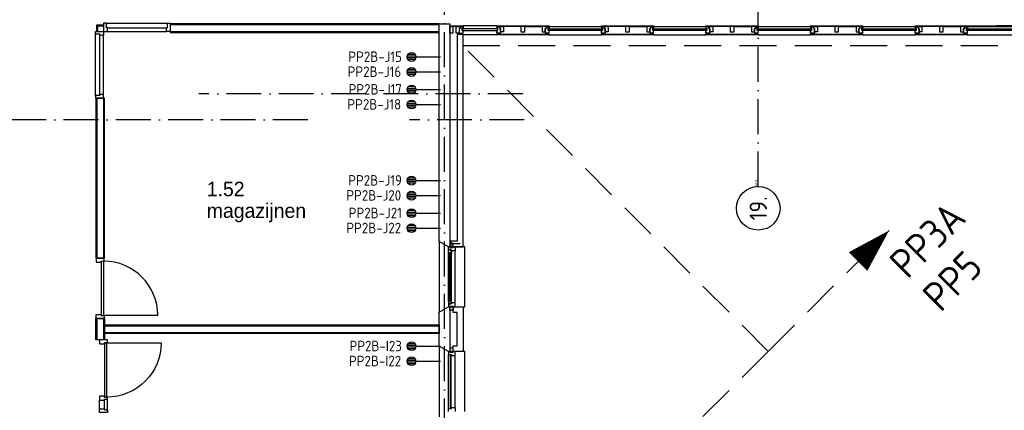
# Model space of a CAD drawing. Header units: millimetres. Extents: x -6587 to 112313, y 244 to 84344.
# Tile 31 of 42: x 76865 to 93809, y 36709 to 43428. Entities that reach past the tile are written whole.
import ezdxf
from ezdxf.enums import TextEntityAlignment as Align

# ---------------------------------------------------------------- set-up
doc = ezdxf.new("R2010")
doc.units = ezdxf.units.MM
doc.header["$LTSCALE"] = 100
doc.linetypes.add('DASHDOT', pattern=[9, 6, -1.5, 0, -1.5])
doc.linetypes.add('HIDDEN', pattern=[9.525, 6.35, -3.175])
doc.layers.get('0').update_dxf_attribs({"linetype": 'CONTINUOUS'})
for name, color, linetype in [('AL$7----_STRAMIEN', 1, 'DASHDOT'), ('AL21----_BUITENWAND', 4, 'CONTINUOUS'), ('AL21K---_ISOLATIE', 1, 'CONTINUOUS'), ('AL22----_BINNENWAND', 7, 'CONTINUOUS'), ('AL28----_KONSTRUKTIE', 3, 'CONTINUOUS'), ('AL31----_BUITENKOZ', 7, 'CONTINUOUS'), ('AL32----_BINNENKOZ', 7, 'CONTINUOUS'), ('AL32----_DRAAIRICHTING', 1, 'CONTINUOUS'), ('ALN-----_BLOCKNAAM', 2, 'CONTINUOUS'), ('ALXA3---_VOLZWART', 14, 'CONTINUOUS'), ('ALXOU---_GLAS', 7, 'CONTINUOUS'), ('BL$4----', 7, 'CONTINUOUS'), ('BOUW', 8, 'CONTINUOUS'), ('EB6441--_ATTRIB', 2, 'CONTINUOUS'), ('EL6441--_DATACOM', 3, 'CONTINUOUS'), ('LIJN050', 90, 'CONTINUOUS'), ('LIJN070', 130, 'CONTINUOUS'), ('TEKST50', 90, 'CONTINUOUS')]:
    doc.layers.add(name, color=color, linetype=linetype)
doc.styles.add('1_8', font='iso', dxfattribs={"width": 0.7, "height": 1.8})
doc.styles.add('BURO-025', font='BUROFONT.shx', dxfattribs={"height": 250})
doc.styles.add('MAATVOERING', font='iso.shx')
doc.styles.get("Standard").update_dxf_attribs({"font": 'iso.shx'})

# ---------------------------------------------------------------- blocks, each defined once
blk = doc.blocks.new('ES4X2')
for p, q in [((-0.45, 1.4), (-0.45, 2.6)), ((-0.15, 1.27), (-0.15, 2.73)), ((0.15, 1.27), (0.15, 2.73)), ((0.45, 1.4), (0.45, 2.6)), ((0, 1.25), (0, -3))]:
    blk.add_line(p, q)
blk.add_circle((0, 2), 0.75)
at = {"style": '1_8', "flags": 8}
for tag, p in [('NUMMER', (1.25, 3.5)), ('CODE', (-1.25, 3.5))]:
    blk.add_attdef(tag, text='', height=1.8, rotation=90, dxfattribs=at).set_placement(p, align=Align.MIDDLE_LEFT)
blk.add_attdef('M_CODE', text='', height=1.8, dxfattribs=at).set_placement((0, 0), align=Align.MIDDLE_CENTER)
blk = doc.blocks.new('1011')
at = {"layer": 'AL$7----_STRAMIEN', "color": 7, "linetype": 'Continuous'}
blk.add_circle((-750, 0), 750, dxfattribs=at)
at = {"layer": 'AL$7----_STRAMIEN', "color": 3, "linetype": 'Continuous'}
blk.add_attdef('STR-NAAM', text='', height=600, rotation=360, dxfattribs=at).set_placement((-750, 0), align=Align.MIDDLE)
at = {"layer": 'ALN-----_BLOCKNAAM', "linetype": 'Continuous'}
blk.add_text('1011', height=100, dxfattribs=at).set_placement((0, 0))

msp = doc.modelspace()

# ---------------------------------------------------------------- linework, layer by layer
at = {"layer": 'AL$7----_STRAMIEN', "color": 1}
for p, q in [((84174.8, 7509.2), (84174.8, 76734.4)), ((89574.8, 40558.9), (89574.8, 61094.4)), ((85523.2, 42155), (79949.6, 42155)), ((81821.1, 41705), (3582.8, 41705)), ((85548.4, 41705), (83571, 41705))]:
    msp.add_line(p, q, dxfattribs=at)
at = {"layer": 'AL21----_BUITENWAND', "color": 8}
for p, q in [((85074.8, 43310), (85074.8, 43325)), ((85074.8, 43325), (85974.8, 43325)), ((85974.8, 43310), (85074.8, 43310)), ((85091.8, 43310), (85074.8, 43310)), ((85074.8, 43310), (85074.8, 43271)), ((85074.8, 43271), (85091.8, 43271)), ((85074.8, 43196), (85074.8, 43241)), ((85074.8, 43241), (85091.8, 43241)), ((85091.8, 43271), (85091.8, 43310)), ((85091.8, 43310), (85126.8, 43310)), ((85091.8, 43241), (85091.8, 43310)), ((85091.8, 43241), (85091.8, 43271)), ((85124.8, 43275), (85124.8, 43310)), ((85124.8, 43310), (85191.8, 43310)), ((85141.8, 43275), (85124.8, 43275)), ((85126.8, 43310), (85126.8, 43275)), ((85126.8, 43275), (85141.8, 43275)), ((85141.8, 43220), (85141.8, 43275)), ((85141.8, 43275), (85141.8, 43196)), ((85191.8, 43220), (85141.8, 43220)), ((85491.3, 43310), (85191.8, 43310)), ((85191.8, 43310), (85191.8, 43220)), ((85491.3, 43310), (85491.3, 43220)), ((85558.3, 43310), (85491.3, 43310)), ((85491.3, 43220), (85558.3, 43220)), ((85558.3, 43310), (85857.8, 43310)), ((85558.3, 43220), (85558.3, 43310)), ((85857.8, 43310), (85857.8, 43220)), ((85924.8, 43310), (85857.8, 43310)), ((85857.8, 43220), (85907.8, 43220)), ((85907.8, 43220), (85907.8, 43275)), ((85907.8, 43275), (85924.8, 43275)), ((85924.8, 43275), (85924.8, 43310)), ((85974.8, 43325), (85974.8, 43310)), ((86924.8, 43275), (86924.8, 43310)), ((86924.8, 43310), (86991.8, 43310)), ((86941.8, 43275), (86924.8, 43275)), ((86941.8, 43220), (86941.8, 43275)), ((86991.8, 43220), (86941.8, 43220)), ((86991.8, 43310), (86991.8, 43220)), ((84394.8, 43171), (84394.8, 39620)), ((84494.8, 43171), (84394.8, 43171)), ((84494.8, 39520), (84494.8, 43171)), ((85141.8, 43196), (85074.8, 43196)), ((85074.8, 43169), (85074.8, 43181)), ((85074.8, 43181), (85974.8, 43181)), ((85974.8, 43169), (85074.8, 43169)), ((85084.8, 43181), (85084.8, 43196)), ((85084.8, 43196), (85127.8, 43196)), ((85127.8, 43181), (85084.8, 43181)), ((85127.8, 43196), (85127.8, 43181)), ((85974.8, 43181), (85974.8, 43169)), ((84394.8, 39620), (84284.8, 39620)), ((84284.8, 39620), (84284.8, 39520)), ((84284.8, 39520), (84494.8, 39520)), ((84325.8, 38390), (84325.8, 38490)), ((84325.8, 38490), (84494.8, 38490)), ((84494.8, 38490), (84494.8, 37720)), ((84394.8, 38390), (84325.8, 38390)), ((84394.8, 37820), (84394.8, 38390)), ((84325.8, 37820), (84394.8, 37820)), ((84325.8, 37720), (84325.8, 37820)), ((84494.8, 37720), (84325.8, 37720))]:
    msp.add_line(p, q, dxfattribs=at)
for points in [[(85957.8, 43310), (85924.8, 43310), (85924.8, 43275), (85907.8, 43275), (85907.8, 43196), (85974.8, 43196), (85974.8, 43241), (85957.8, 43241)], [(85957.8, 43271), (85957.8, 43310), (85974.8, 43310), (85974.8, 43271)], [(85957.8, 43241), (85957.8, 43271), (86891.8, 43271), (86891.8, 43241)], [(86874.8, 43310), (86874.8, 43325), (87774.8, 43325), (87774.8, 43310)], [(86891.8, 43310), (86924.8, 43310), (86924.8, 43275), (86941.8, 43275), (86941.8, 43196), (86874.8, 43196), (86874.8, 43241), (86891.8, 43241)], [(86891.8, 43271), (86891.8, 43310), (86874.8, 43310), (86874.8, 43271)], [(87291.3, 43310), (87291.3, 43220), (87358.3, 43220), (87358.3, 43310)], [(87657.8, 43310), (87657.8, 43220), (87707.8, 43220), (87707.8, 43275), (87724.8, 43275), (87724.8, 43310)], [(87757.8, 43310), (87724.8, 43310), (87724.8, 43275), (87707.8, 43275), (87707.8, 43196), (87774.8, 43196), (87774.8, 43241), (87757.8, 43241)], [(87757.8, 43271), (87757.8, 43310), (87774.8, 43310), (87774.8, 43271)], [(85921.8, 43196), (85921.8, 43181), (85964.8, 43181), (85964.8, 43196)], [(86874.8, 43169), (86874.8, 43181), (87774.8, 43181), (87774.8, 43169)], [(86927.8, 43196), (86927.8, 43181), (86884.8, 43181), (86884.8, 43196)], [(87721.8, 43196), (87721.8, 43181), (87764.8, 43181), (87764.8, 43196)]]:
    msp.add_lwpolyline(points, close=True, dxfattribs=at)
for points in [[(85974.8, 43310), (86874.8, 43310)], [(87291.3, 43310), (86991.8, 43310)], [(87358.3, 43310), (87657.8, 43310)], [(85974.8, 43169), (86874.8, 43169)]]:
    msp.add_lwpolyline(points, dxfattribs=at)
at = {"layer": 'AL21K---_ISOLATIE', "color": 8, "linetype": 'Continuous'}
for p, q in [((89091.3, 43310), (88791.8, 43310)), ((89158.3, 43310), (89457.8, 43310)), ((90891.3, 43310), (90591.8, 43310)), ((90891.3, 43310), (90591.8, 43310)), ((90958.3, 43310), (91257.8, 43310)), ((90958.3, 43310), (91257.8, 43310)), ((92691.3, 43310), (92391.8, 43310)), ((92691.3, 43310), (92391.8, 43310)), ((92758.3, 43310), (93057.8, 43310)), ((92758.3, 43310), (93057.8, 43310)), ((84264.8, 38390), (84264.8, 37820))]:
    msp.add_line(p, q, dxfattribs=at)
at = {"layer": 'AL22----_BINNENWAND', "color": 8}
for p, q in [((84084.8, 43359), (79456.8, 43359)), ((79456.8, 43359), (79456.8, 43209)), ((79456.8, 43209), (84084.8, 43209)), ((84084.8, 43209), (84084.8, 43359)), ((78174.8, 42077), (78174.8, 39324)), ((78324.8, 42077), (78174.8, 42077)), ((78324.8, 39324), (78324.8, 42077)), ((78174.8, 39324), (78324.8, 39324)), ((78174.8, 37920), (78174.8, 38290)), ((78174.8, 38290), (78324.8, 38290)), ((78324.8, 38290), (78324.8, 37920)), ((78324.8, 38180), (84084.8, 38180)), ((78324.8, 38030), (78324.8, 38180)), ((84084.8, 38180), (84084.8, 38030)), ((84084.8, 38030), (78324.8, 38030)), ((78324.8, 37920), (78174.8, 37920))]:
    msp.add_line(p, q, dxfattribs=at)
at = {"layer": 'AL22----_BINNENWAND', "color": 8, "linetype": 'Continuous'}
for p, q in [((79456.8, 43344), (84084.8, 43344)), ((79456.8, 43224), (84084.8, 43224)), ((78189.8, 42077), (78189.8, 39324)), ((78309.8, 42077), (78309.8, 39324)), ((78189.8, 38290), (78189.8, 37920)), ((78309.8, 38290), (78309.8, 37920)), ((78324.8, 38165), (84084.8, 38165)), ((78324.8, 38045), (84084.8, 38045))]:
    msp.add_line(p, q, dxfattribs=at)
at = {"layer": 'AL28----_KONSTRUKTIE', "color": 8, "linetype": 'Continuous'}
for p, q in [((84084.8, 39612.4), (84084.8, 43358.9)), ((84084.8, 43358.9), (84264.8, 43358.9)), ((84264.8, 43358.9), (84264.8, 43175)), ((84264.8, 43175), (84264.8, 43175)), ((84264.8, 43175), (84264.8, 39520)), ((84244.8, 39520), (84084.8, 39612.4)), ((84264.8, 39520), (84244.8, 39520))]:
    msp.add_line(p, q, dxfattribs=at)
at = {"layer": 'AL28----_KONSTRUKTIE', "color": 8}
for p, q in [((84084.8, 38397.6), (84244.8, 38490)), ((84244.8, 38490), (84264.8, 38490)), ((84264.8, 38490), (84264.8, 37720)), ((84084.8, 37812.4), (84084.8, 38397.6)), ((84244.8, 37720), (84084.8, 37812.4)), ((84264.8, 37720), (84244.8, 37720))]:
    msp.add_line(p, q, dxfattribs=at)
at = {"layer": 'AL31----_BUITENKOZ', "color": 8}
for p, q in [((84264.8, 43310), (84264.8, 43325)), ((84264.8, 43325), (84477.8, 43325)), ((84264.8, 43196), (84264.8, 43310)), ((84264.8, 43310), (84316.8, 43310)), ((84477.8, 43310), (84264.8, 43310)), ((84316.8, 43310), (84316.8, 43196)), ((84375.8, 43196), (84375.8, 43310)), ((84375.8, 43310), (84442.8, 43310)), ((84442.8, 43275), (84427.8, 43275)), ((84427.8, 43275), (84427.8, 43196)), ((84442.8, 43275), (84427.8, 43275)), ((84427.8, 43275), (84427.8, 43196)), ((84442.8, 43310), (84442.8, 43275)), ((84477.8, 43310), (84442.8, 43310)), ((84442.8, 43310), (84442.8, 43275)), ((84477.8, 43325), (84477.8, 43310)), ((84477.8, 43271), (84477.8, 43325)), ((84477.8, 43325), (84494.8, 43325)), ((84477.8, 43241), (84477.8, 43310)), ((84494.8, 43271), (84477.8, 43271)), ((84494.8, 43241), (84477.8, 43241)), ((85074.8, 43325), (84494.8, 43325)), ((84494.8, 43325), (84494.8, 43271)), ((84494.8, 43196), (84494.8, 43241)), ((88674.8, 43310), (88674.8, 43325)), ((88674.8, 43325), (89574.8, 43325)), ((89574.8, 43310), (88674.8, 43310)), ((88724.8, 43275), (88724.8, 43310)), ((88724.8, 43310), (88791.8, 43310)), ((88741.8, 43275), (88724.8, 43275)), ((88741.8, 43220), (88741.8, 43275)), ((88791.8, 43220), (88741.8, 43220)), ((88791.8, 43310), (88791.8, 43220)), ((89091.3, 43310), (89091.3, 43220)), ((89158.3, 43310), (89091.3, 43310)), ((89091.3, 43220), (89158.3, 43220)), ((89158.3, 43220), (89158.3, 43310)), ((89457.8, 43310), (89457.8, 43220)), ((89524.8, 43310), (89457.8, 43310)), ((89457.8, 43220), (89507.8, 43220)), ((89507.8, 43220), (89507.8, 43275)), ((89507.8, 43275), (89524.8, 43275)), ((89524.8, 43275), (89507.8, 43275)), ((89507.8, 43275), (89507.8, 43196)), ((89524.8, 43275), (89524.8, 43310)), ((89557.8, 43310), (89524.8, 43310)), ((89524.8, 43310), (89524.8, 43275)), ((89557.8, 43271), (89557.8, 43310)), ((89557.8, 43310), (89574.8, 43310)), ((89557.8, 43241), (89557.8, 43310)), ((89574.8, 43271), (89557.8, 43271)), ((89574.8, 43241), (89557.8, 43241)), ((89574.8, 43325), (89574.8, 43310)), ((89574.8, 43325), (89574.8, 43310)), ((89574.8, 43310), (90474.8, 43310)), ((89574.8, 43310), (89574.8, 43271)), ((89574.8, 43310), (90474.8, 43310)), ((89574.8, 43310), (89574.8, 43271)), ((89574.8, 43196), (89574.8, 43241)), ((89574.8, 43196), (89574.8, 43241)), ((90474.8, 43310), (90474.8, 43325)), ((90474.8, 43325), (91374.8, 43325)), ((90474.8, 43310), (90474.8, 43325)), ((90474.8, 43325), (91374.8, 43325)), ((91374.8, 43310), (90474.8, 43310)), ((90491.8, 43310), (90474.8, 43310)), ((90474.8, 43310), (90474.8, 43271)), ((91374.8, 43310), (90474.8, 43310)), ((90491.8, 43310), (90474.8, 43310)), ((90474.8, 43310), (90474.8, 43271)), ((90474.8, 43271), (90491.8, 43271)), ((90474.8, 43271), (90491.8, 43271)), ((90474.8, 43196), (90474.8, 43241)), ((90474.8, 43241), (90491.8, 43241)), ((90474.8, 43196), (90474.8, 43241)), ((90474.8, 43241), (90491.8, 43241)), ((90491.8, 43271), (90491.8, 43310)), ((90491.8, 43310), (90524.8, 43310)), ((90491.8, 43241), (90491.8, 43310)), ((90491.8, 43271), (90491.8, 43310)), ((90491.8, 43310), (90524.8, 43310)), ((90491.8, 43241), (90491.8, 43310)), ((90524.8, 43275), (90524.8, 43310)), ((90524.8, 43310), (90591.8, 43310)), ((90524.8, 43310), (90524.8, 43275)), ((90524.8, 43275), (90524.8, 43310)), ((90524.8, 43310), (90591.8, 43310)), ((90524.8, 43310), (90524.8, 43275)), ((90541.8, 43275), (90524.8, 43275)), ((90524.8, 43275), (90541.8, 43275)), ((90541.8, 43275), (90524.8, 43275)), ((90524.8, 43275), (90541.8, 43275)), ((90541.8, 43220), (90541.8, 43275)), ((90541.8, 43275), (90541.8, 43196)), ((90541.8, 43220), (90541.8, 43275)), ((90541.8, 43275), (90541.8, 43196)), ((90591.8, 43220), (90541.8, 43220)), ((90591.8, 43220), (90541.8, 43220)), ((90591.8, 43310), (90591.8, 43220)), ((90591.8, 43310), (90591.8, 43220)), ((90891.3, 43310), (90891.3, 43220)), ((90958.3, 43310), (90891.3, 43310)), ((90891.3, 43310), (90891.3, 43220)), ((90958.3, 43310), (90891.3, 43310)), ((90891.3, 43220), (90958.3, 43220)), ((90891.3, 43220), (90958.3, 43220)), ((90958.3, 43220), (90958.3, 43310)), ((90958.3, 43220), (90958.3, 43310)), ((91257.8, 43310), (91257.8, 43220)), ((91324.8, 43310), (91257.8, 43310)), ((91257.8, 43310), (91257.8, 43220)), ((91324.8, 43310), (91257.8, 43310)), ((91257.8, 43220), (91307.8, 43220)), ((91257.8, 43220), (91307.8, 43220)), ((91307.8, 43220), (91307.8, 43275)), ((91307.8, 43275), (91324.8, 43275)), ((91324.8, 43275), (91307.8, 43275)), ((91307.8, 43275), (91307.8, 43196)), ((91307.8, 43220), (91307.8, 43275)), ((91307.8, 43275), (91324.8, 43275)), ((91324.8, 43275), (91307.8, 43275)), ((91307.8, 43275), (91307.8, 43196)), ((91324.8, 43275), (91324.8, 43310)), ((91357.8, 43310), (91324.8, 43310)), ((91324.8, 43310), (91324.8, 43275)), ((91324.8, 43275), (91324.8, 43310)), ((91357.8, 43310), (91324.8, 43310)), ((91324.8, 43310), (91324.8, 43275)), ((91357.8, 43271), (91357.8, 43310)), ((91357.8, 43310), (91374.8, 43310)), ((91357.8, 43241), (91357.8, 43310)), ((91357.8, 43271), (91357.8, 43310)), ((91357.8, 43310), (91374.8, 43310)), ((91357.8, 43241), (91357.8, 43310)), ((91374.8, 43271), (91357.8, 43271)), ((91374.8, 43271), (91357.8, 43271)), ((91374.8, 43241), (91357.8, 43241)), ((91374.8, 43241), (91357.8, 43241)), ((91374.8, 43325), (91374.8, 43310)), ((91374.8, 43325), (91374.8, 43310)), ((91374.8, 43310), (92274.8, 43310)), ((91374.8, 43310), (91374.8, 43271)), ((91374.8, 43310), (92274.8, 43310)), ((91374.8, 43310), (91374.8, 43271)), ((91374.8, 43196), (91374.8, 43241)), ((91374.8, 43196), (91374.8, 43241)), ((92274.8, 43310), (92274.8, 43325)), ((92274.8, 43325), (93174.8, 43325)), ((92274.8, 43310), (92274.8, 43325)), ((92274.8, 43325), (93174.8, 43325)), ((93174.8, 43310), (92274.8, 43310)), ((92291.8, 43310), (92274.8, 43310)), ((92274.8, 43310), (92274.8, 43271)), ((93174.8, 43310), (92274.8, 43310)), ((92291.8, 43310), (92274.8, 43310)), ((92274.8, 43310), (92274.8, 43271)), ((92274.8, 43271), (92291.8, 43271)), ((92274.8, 43271), (92291.8, 43271)), ((92274.8, 43196), (92274.8, 43241)), ((92274.8, 43241), (92291.8, 43241)), ((92274.8, 43196), (92274.8, 43241)), ((92274.8, 43241), (92291.8, 43241)), ((92291.8, 43271), (92291.8, 43310)), ((92291.8, 43310), (92324.8, 43310)), ((92291.8, 43241), (92291.8, 43310)), ((92291.8, 43271), (92291.8, 43310)), ((92291.8, 43310), (92324.8, 43310)), ((92291.8, 43241), (92291.8, 43310)), ((92324.8, 43275), (92324.8, 43310)), ((92324.8, 43310), (92391.8, 43310)), ((92324.8, 43310), (92324.8, 43275)), ((92324.8, 43275), (92324.8, 43310)), ((92324.8, 43310), (92391.8, 43310)), ((92324.8, 43310), (92324.8, 43275)), ((92341.8, 43275), (92324.8, 43275)), ((92324.8, 43275), (92341.8, 43275)), ((92341.8, 43275), (92324.8, 43275)), ((92324.8, 43275), (92341.8, 43275)), ((92341.8, 43220), (92341.8, 43275)), ((92341.8, 43275), (92341.8, 43196)), ((92341.8, 43220), (92341.8, 43275)), ((92341.8, 43275), (92341.8, 43196)), ((92391.8, 43220), (92341.8, 43220)), ((92391.8, 43220), (92341.8, 43220)), ((92391.8, 43310), (92391.8, 43220)), ((92391.8, 43310), (92391.8, 43220)), ((92691.3, 43310), (92691.3, 43220)), ((92758.3, 43310), (92691.3, 43310)), ((92691.3, 43310), (92691.3, 43220)), ((92758.3, 43310), (92691.3, 43310)), ((92691.3, 43220), (92758.3, 43220)), ((92691.3, 43220), (92758.3, 43220)), ((92758.3, 43220), (92758.3, 43310)), ((92758.3, 43220), (92758.3, 43310)), ((93057.8, 43310), (93057.8, 43220)), ((93124.8, 43310), (93057.8, 43310)), ((93057.8, 43310), (93057.8, 43220)), ((93124.8, 43310), (93057.8, 43310)), ((93057.8, 43220), (93107.8, 43220)), ((93057.8, 43220), (93107.8, 43220)), ((93107.8, 43220), (93107.8, 43275)), ((93107.8, 43275), (93124.8, 43275)), ((93124.8, 43275), (93107.8, 43275)), ((93107.8, 43275), (93107.8, 43196)), ((93107.8, 43220), (93107.8, 43275)), ((93107.8, 43275), (93124.8, 43275)), ((93124.8, 43275), (93107.8, 43275)), ((93107.8, 43275), (93107.8, 43196)), ((93124.8, 43275), (93124.8, 43310)), ((93157.8, 43310), (93124.8, 43310)), ((93124.8, 43310), (93124.8, 43275)), ((93124.8, 43275), (93124.8, 43310)), ((93157.8, 43310), (93124.8, 43310)), ((93124.8, 43310), (93124.8, 43275)), ((93157.8, 43271), (93157.8, 43310)), ((93157.8, 43310), (93174.8, 43310)), ((93157.8, 43241), (93157.8, 43310)), ((93157.8, 43271), (93157.8, 43310)), ((93157.8, 43310), (93174.8, 43310)), ((93157.8, 43241), (93157.8, 43310)), ((93174.8, 43271), (93157.8, 43271)), ((93174.8, 43271), (93157.8, 43271)), ((93174.8, 43241), (93157.8, 43241)), ((93174.8, 43241), (93157.8, 43241)), ((93174.8, 43325), (93174.8, 43310)), ((93174.8, 43325), (93174.8, 43310)), ((93174.8, 43310), (93686.5, 43310)), ((93174.8, 43310), (93174.8, 43271)), ((93174.8, 43310), (94085.8, 43310)), ((93174.8, 43310), (93174.8, 43271)), ((93174.8, 43196), (93174.8, 43241)), ((93174.8, 43196), (93174.8, 43241)), ((84316.8, 43196), (84264.8, 43196)), ((84427.8, 43196), (84375.8, 43196)), ((84427.8, 43196), (84494.8, 43196)), ((85074.8, 43169), (84494.8, 43169)), ((88674.8, 43169), (88674.8, 43181)), ((88674.8, 43181), (89574.8, 43181)), ((89574.8, 43169), (88674.8, 43169)), ((89507.8, 43196), (89574.8, 43196)), ((89521.8, 43196), (89521.8, 43181)), ((89564.8, 43196), (89521.8, 43196)), ((89521.8, 43181), (89564.8, 43181)), ((89564.8, 43181), (89564.8, 43196)), ((89574.8, 43181), (89574.8, 43169)), ((89574.8, 43181), (89574.8, 43169)), ((89574.8, 43169), (90474.8, 43169)), ((89574.8, 43169), (90474.8, 43169)), ((90541.8, 43196), (90474.8, 43196)), ((90541.8, 43196), (90474.8, 43196)), ((90474.8, 43169), (90474.8, 43181)), ((90474.8, 43181), (91374.8, 43181)), ((90474.8, 43169), (90474.8, 43181)), ((90474.8, 43181), (91374.8, 43181)), ((91374.8, 43169), (90474.8, 43169)), ((91374.8, 43169), (90474.8, 43169)), ((90484.8, 43181), (90484.8, 43196)), ((90484.8, 43196), (90527.8, 43196)), ((90484.8, 43181), (90484.8, 43196)), ((90484.8, 43196), (90527.8, 43196)), ((90527.8, 43181), (90484.8, 43181)), ((90527.8, 43181), (90484.8, 43181)), ((90527.8, 43196), (90527.8, 43181)), ((90527.8, 43196), (90527.8, 43181)), ((91307.8, 43196), (91374.8, 43196)), ((91307.8, 43196), (91374.8, 43196)), ((91321.8, 43196), (91321.8, 43181)), ((91364.8, 43196), (91321.8, 43196)), ((91321.8, 43196), (91321.8, 43181)), ((91364.8, 43196), (91321.8, 43196)), ((91321.8, 43181), (91364.8, 43181)), ((91321.8, 43181), (91364.8, 43181)), ((91364.8, 43181), (91364.8, 43196)), ((91364.8, 43181), (91364.8, 43196)), ((91374.8, 43181), (91374.8, 43169)), ((91374.8, 43181), (91374.8, 43169)), ((91374.8, 43169), (92274.8, 43169)), ((91374.8, 43169), (92274.8, 43169)), ((92341.8, 43196), (92274.8, 43196)), ((92341.8, 43196), (92274.8, 43196)), ((92274.8, 43169), (92274.8, 43181)), ((92274.8, 43181), (93174.8, 43181)), ((92274.8, 43169), (92274.8, 43181)), ((92274.8, 43181), (93174.8, 43181)), ((93174.8, 43169), (92274.8, 43169)), ((93174.8, 43169), (92274.8, 43169)), ((92284.8, 43181), (92284.8, 43196)), ((92284.8, 43196), (92327.8, 43196)), ((92284.8, 43181), (92284.8, 43196)), ((92284.8, 43196), (92327.8, 43196)), ((92327.8, 43181), (92284.8, 43181)), ((92327.8, 43181), (92284.8, 43181)), ((92327.8, 43196), (92327.8, 43181)), ((92327.8, 43196), (92327.8, 43181)), ((93107.8, 43196), (93174.8, 43196)), ((93107.8, 43196), (93174.8, 43196)), ((93121.8, 43196), (93121.8, 43181)), ((93164.8, 43196), (93121.8, 43196)), ((93121.8, 43196), (93121.8, 43181)), ((93164.8, 43196), (93121.8, 43196)), ((93121.8, 43181), (93164.8, 43181)), ((93121.8, 43181), (93164.8, 43181)), ((93164.8, 43181), (93164.8, 43196)), ((93164.8, 43181), (93164.8, 43196)), ((93174.8, 43181), (93174.8, 43169)), ((93174.8, 43181), (93174.8, 43169)), ((93174.8, 43169), (93679, 43169)), ((93174.8, 43169), (94083.8, 43169)), ((84244.8, 39520), (84084.8, 39612.4)), ((84084.8, 39612.4), (84084.8, 38397.6)), ((84524.8, 39520), (84244.8, 39520)), ((84244.8, 39520), (84269.8, 39520)), ((84244.8, 39476), (84244.8, 39520)), ((84325.8, 39581), (84269.8, 39581)), ((84269.8, 39581), (84269.8, 39510)), ((84269.8, 39520), (84269.8, 39510)), ((84269.8, 39510), (84325.8, 39510)), ((84269.8, 39510), (84325.8, 39510)), ((84325.8, 39510), (84325.8, 39581)), ((84325.8, 39510), (84325.8, 39520)), ((84325.8, 39520), (84358.8, 39520)), ((84358.8, 39520), (84358.8, 39453)), ((84524.8, 38490), (84524.8, 39520)), ((84241.8, 39463.3), (84246.1, 39465.7)), ((84241.8, 39420.8), (84241.8, 39463.3)), ((84282.8, 39420.8), (84241.8, 39420.8)), ((84241.8, 38589.2), (84241.8, 39420.8)), ((84244.1, 39420.8), (84257.7, 39420.8)), ((84244.1, 39403.8), (84244.1, 39420.8)), ((84257.7, 39403.8), (84244.1, 39403.8)), ((84280.8, 39476), (84244.8, 39476)), ((84246.1, 39465.7), (84246.1, 39472.8)), ((84246.1, 39472.8), (84275.8, 39472.8)), ((84257.7, 39420.8), (84257.7, 39403.8)), ((84275.8, 39472.8), (84275.8, 39450.3)), ((84275.8, 39450.3), (84280.8, 39450.3)), ((84280.8, 39470), (84280.8, 39476)), ((84295.8, 39470), (84280.8, 39470)), ((84280.8, 39450.3), (84280.8, 39458.3)), ((84280.8, 39458.3), (84295.8, 39458.3)), ((84282.8, 39403.8), (84282.8, 39420.8)), ((84295.8, 39405.9), (84282.8, 39403.8)), ((84295.8, 39453), (84295.8, 39470)), ((84295.8, 39458.3), (84295.8, 39453)), ((84358.8, 39453), (84295.8, 39453)), ((84295.8, 39453), (84295.8, 39405.9)), ((84295.8, 38604.1), (84295.8, 39405.9)), ((84358.8, 38557), (84358.8, 39453)), ((84084.8, 38397.6), (84244.8, 38490)), ((84282.8, 38589.2), (84241.8, 38589.2)), ((84241.8, 38589.2), (84241.8, 38546.7)), ((84241.8, 38546.7), (84246.1, 38544.2)), ((84257.7, 38606.2), (84244.1, 38606.2)), ((84244.1, 38606.2), (84244.1, 38589.2)), ((84244.1, 38589.2), (84257.7, 38589.2)), ((84280.8, 38534), (84244.8, 38534)), ((84244.8, 38534), (84244.8, 38490)), ((84244.8, 38490), (84524.8, 38490)), ((84244.8, 38490), (84269.8, 38490)), ((84246.1, 38544.2), (84246.1, 38537.2)), ((84246.1, 38537.2), (84275.8, 38537.2)), ((84257.7, 38589.2), (84257.7, 38606.2)), ((84269.8, 38500), (84325.8, 38500)), ((84269.8, 38429), (84269.8, 38500)), ((84269.8, 38490), (84269.8, 38500)), ((84269.8, 38500), (84325.8, 38500)), ((84275.8, 38537.2), (84275.8, 38559.7)), ((84275.8, 38559.7), (84280.8, 38559.7)), ((84280.8, 38559.7), (84280.8, 38551.7)), ((84280.8, 38551.7), (84295.8, 38551.7)), ((84295.8, 38540), (84280.8, 38540)), ((84280.8, 38540), (84280.8, 38534)), ((84295.8, 38604.1), (84282.8, 38606.2)), ((84282.8, 38606.2), (84282.8, 38589.2)), ((84295.8, 38557), (84295.8, 38604.1)), ((84358.8, 38557), (84295.8, 38557)), ((84295.8, 38557), (84295.8, 38540)), ((84295.8, 38551.7), (84295.8, 38557)), ((84325.8, 38500), (84325.8, 38429)), ((84325.8, 38500), (84325.8, 38490)), ((84325.8, 38490), (84358.8, 38490)), ((84358.8, 38490), (84358.8, 38557)), ((84325.8, 38429), (84269.8, 38429)), ((84244.8, 37720), (84084.8, 37812.4)), ((84084.8, 37812.4), (84084.8, 36597.6)), ((84524.8, 37720), (84244.8, 37720)), ((84244.8, 36740), (84244.8, 37670)), ((84325.8, 37781), (84269.8, 37781)), ((84269.8, 37781), (84269.8, 37710)), ((84269.8, 37710), (84325.8, 37710)), ((84325.8, 37710), (84325.8, 37781)), ((84358.8, 36757), (84358.8, 37653)), ((84524.8, 36690), (84524.8, 37720))]:
    msp.add_line(p, q, dxfattribs=at)
at = {"layer": 'AL31----_BUITENKOZ', "color": 8, "linetype": 'Continuous'}
for p, q in [((84280.8, 39418.8), (84259.8, 39418.8)), ((84259.8, 39418.8), (84259.8, 38591.2)), ((84280.8, 38591.2), (84280.8, 39418.8)), ((84259.8, 38591.2), (84280.8, 38591.2)), ((84269.8, 37720), (84244.8, 37720)), ((84244.8, 37720), (84244.8, 37670)), ((84244.8, 37670), (84244.8, 37670)), ((84244.8, 37670), (84295.8, 37670)), ((84269.8, 37710), (84269.8, 37720)), ((84269.8, 37720), (84269.8, 37720)), ((84325.8, 37710), (84269.8, 37710)), ((84291.8, 37665), (84270.8, 37665)), ((84270.8, 37665), (84270.8, 36745)), ((84291.8, 36745), (84291.8, 37665)), ((84295.8, 37670), (84295.8, 37653)), ((84295.8, 37653), (84358.8, 37653)), ((84358.8, 37720), (84325.8, 37720)), ((84325.8, 37720), (84325.8, 37710)), ((84358.8, 37653), (84358.8, 37720)), ((84358.8, 37653), (84358.8, 37653)), ((84358.8, 37653), (84358.8, 37653)), ((84358.8, 37653), (84358.8, 37653)), ((84358.8, 37653), (84358.8, 37653)), ((84244.8, 36740), (84244.8, 36740)), ((84244.8, 36740), (84295.8, 36740)), ((84244.8, 36690), (84244.8, 36740)), ((84270.8, 36745), (84291.8, 36745)), ((84295.8, 36740), (84295.8, 36757)), ((84295.8, 36757), (84358.8, 36757)), ((84358.8, 36757), (84358.8, 36757)), ((84358.8, 36757), (84358.8, 36757)), ((84358.8, 36757), (84358.8, 36757)), ((84358.8, 36757), (84358.8, 36757)), ((84358.8, 36757), (84358.8, 36690))]:
    msp.add_line(p, q, dxfattribs=at)
at = {"layer": 'AL31----_BUITENKOZ', "color": 8}
for points in [[(87774.8, 43310), (88674.8, 43310)], [(87774.8, 43169), (88674.8, 43169)]]:
    msp.add_lwpolyline(points, dxfattribs=at)
for points in [[(88691.8, 43310), (88724.8, 43310), (88724.8, 43275), (88741.8, 43275), (88741.8, 43196), (88674.8, 43196), (88674.8, 43241), (88691.8, 43241)], [(88691.8, 43271), (88691.8, 43310), (88674.8, 43310), (88674.8, 43271)], [(88727.8, 43196), (88727.8, 43181), (88684.8, 43181), (88684.8, 43196)]]:
    msp.add_lwpolyline(points, close=True, dxfattribs=at)
at = {"layer": 'AL32----_BINNENKOZ', "color": 8}
for p, q in [((78192.8, 43232), (78192.8, 43341)), ((78192.8, 43341), (78316.7, 43341)), ((78210.8, 43323), (78192.8, 43341)), ((78210.8, 43232), (78210.8, 43323)), ((78210.8, 43323), (78316.7, 43323))]:
    msp.add_line(p, q, dxfattribs=at)
for points in [[(78167.8, 43227), (78306.8, 43227), (78306.8, 43160), (78243.8, 43160), (78243.8, 43177), (78167.8, 43177), (78167.8, 43227)], [(78306.8, 43366), (78306.8, 43227), (78373.8, 43227), (78373.8, 43290), (78356.8, 43290), (78356.8, 43366), (78306.8, 43366)], [(78356.8, 43366), (79406.8, 43366)], [(78373.8, 43290), (79389.8, 43290)], [(78373.8, 43227), (79389.8, 43227)], [(79456.8, 43366), (79456.8, 43227), (79389.8, 43227), (79389.8, 43290), (79406.8, 43290), (79406.8, 43366), (79456.8, 43366)], [(78167.8, 42127), (78167.8, 43177)], [(78243.8, 42144), (78243.8, 43160)], [(78306.8, 42144), (78306.8, 43160)], [(78167.8, 42077), (78306.8, 42077), (78306.8, 42144), (78243.8, 42144), (78243.8, 42127), (78167.8, 42127), (78167.8, 42077)], [(78319.3, 39324), (78180.3, 39324), (78180.3, 39257), (78268.3, 39257), (78268.3, 39274), (78319.3, 39274), (78319.3, 39324)], [(78268.3, 39274), (78268.3, 38340)], [(78308.3, 39274), (78308.3, 38340)], [(78319.3, 38290), (78180.3, 38290), (78180.3, 38357), (78268.3, 38357), (78268.3, 38340), (78319.3, 38340), (78319.3, 38290)], [(78376.3, 36902.9), (78376.3, 36935.9), (78325.3, 36935.9), (78325.3, 36952.9), (78237.3, 36952.9), (78237.3, 36885.9), (78325.3, 36885.9), (78325.3, 36902.9), (78376.3, 36902.9), (78376.3, 36935.9)], [(78237.3, 36735.9), (78237.3, 36885.9)], [(78325.3, 36735.9), (78325.3, 36885.9)], [(78376.3, 36718.9), (78376.3, 36902.9)]]:
    msp.add_lwpolyline(points, dxfattribs=at)
for points in [[(78325.3, 37852.9), (78325.3, 37869.9), (78376.3, 37869.9), (78376.3, 37919.9), (78237.3, 37919.9), (78237.3, 37852.9)], [(78325.3, 36935.9), (78365.3, 36935.9), (78365.3, 37869.9), (78325.3, 37869.9)], [(78325.3, 36735.9), (78325.3, 36718.9), (78376.3, 36718.9), (78376.3, 36668.9), (78237.3, 36668.9), (78237.3, 36735.9)]]:
    msp.add_lwpolyline(points, close=True, dxfattribs=at)
at = {"layer": 'AL32----_DRAAIRICHTING', "color": 8}
msp.add_lwpolyline([(79242.3, 38340), (78308.3, 38340)], dxfattribs=at)
msp.add_lwpolyline([(78365.3, 37869.9), (79299.3, 37869.9, -0.4142136), (78365.3, 36935.9, -0.4142136)], format="xyb", dxfattribs=at)
msp.add_arc((78308.3, 38340), 934, 0, 90, dxfattribs=at)
at = {"layer": 'ALXA3---_VOLZWART', "color": 8}
msp.add_line((84444.8, 39570), (84284.8, 39570), dxfattribs=at)
at = {"layer": 'ALXOU---_GLAS', "color": 8}
for p, q in [((85091.8, 43271), (84477.8, 43271)), ((84477.8, 43271), (84477.8, 43241)), ((84477.8, 43241), (85091.8, 43241)), ((89557.8, 43241), (89557.8, 43271)), ((89557.8, 43271), (90491.8, 43271)), ((90491.8, 43241), (89557.8, 43241)), ((89574.8, 43271), (90491.8, 43271)), ((90491.8, 43241), (89574.8, 43241)), ((90491.8, 43271), (90491.8, 43241)), ((90491.8, 43271), (90491.8, 43241)), ((91357.8, 43241), (91357.8, 43271)), ((91357.8, 43271), (92291.8, 43271)), ((91357.8, 43241), (91357.8, 43271)), ((91357.8, 43271), (92291.8, 43271)), ((92291.8, 43241), (91357.8, 43241)), ((92291.8, 43241), (91357.8, 43241)), ((92291.8, 43271), (92291.8, 43241)), ((92291.8, 43271), (92291.8, 43241)), ((93157.8, 43241), (93157.8, 43271)), ((93157.8, 43271), (93686.5, 43271)), ((93157.8, 43271), (94077.7, 43271)), ((93157.8, 43241), (93157.8, 43271)), ((93686.5, 43241), (93157.8, 43241)), ((94083.8, 43241), (93157.8, 43241))]:
    msp.add_line(p, q, dxfattribs=at)
msp.add_lwpolyline([(87757.8, 43241), (87757.8, 43271), (88691.8, 43271), (88691.8, 43241)], close=True, dxfattribs=at)
at = {"layer": 'BL$4----', "color": 8}
for p, q in [((93174.8, 43325), (93805.5, 43325)), ((94074.8, 43325), (93670.4, 43325))]:
    msp.add_line(p, q, dxfattribs=at)
at = {"layer": 'LIJN050'}
msp.add_lwpolyline([(91826.5, 39802, 0, 452.5, 0), (91293, 39268.9, 452.5, 452.5, 0)], format="xyseb", dxfattribs=at)
at = {"layer": 'LIJN070', "linetype": 'HIDDEN'}
for p, q in [((84489.8, 42981.7), (98167.8, 42981.7)), ((89745.2, 37722.3), (84489.8, 42981.7)), ((89749.4, 37726.5), (91826.5, 39802)), ((89746.1, 37723.2), (87669.1, 35647.7))]:
    msp.add_line(p, q, dxfattribs=at)

# ---------------------------------------------------------------- block references
at = {"layer": 'AL$7----_STRAMIEN', "xscale": 0.5, "yscale": 0.5, "zscale": 0.5, "rotation": 90}
msp.add_blockref('1011', (89574.8, 40558.9), dxfattribs=at).add_auto_attribs({'STR-NAAM': '19.'})
at = {"layer": 'EL6441--_DATACOM'}
ref = msp.add_blockref('ES4X2', (83809, 42786.5), dxfattribs=dict(at, xscale=100, yscale=100, zscale=100, rotation=89.99999999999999))
ref.add_attrib('CODE', 'PP2B-J15', dxfattribs={"layer": 'EB6441--_ATTRIB', "color": 1, "height": 180, "style": '1_8', "flags": 8}).set_placement((83442, 42791.5), align=Align.MIDDLE_RIGHT)
ref = msp.add_blockref('ES4X2', (83809, 42528.5), dxfattribs=dict(at, xscale=100, yscale=100, zscale=100, rotation=89.99999999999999))
ref.add_attrib('CODE', 'PP2B-J16', dxfattribs={"layer": 'EB6441--_ATTRIB', "color": 1, "height": 180, "style": '1_8', "flags": 8}).set_placement((83430, 42533.5), align=Align.MIDDLE_RIGHT)
ref = msp.add_blockref('ES4X2', (83809, 42225.5), dxfattribs=dict(at, xscale=100, yscale=100, zscale=100, rotation=89.99999999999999))
ref.add_attrib('CODE', 'PP2B-J17', dxfattribs={"layer": 'EB6441--_ATTRIB', "color": 1, "height": 180, "style": '1_8', "flags": 8}).set_placement((83442, 42230.5), align=Align.MIDDLE_RIGHT)
ref = msp.add_blockref('ES4X2', (83809, 41967.5), dxfattribs=dict(at, xscale=100, yscale=100, zscale=100, rotation=89.99999999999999))
ref.add_attrib('CODE', 'PP2B-J18', dxfattribs={"layer": 'EB6441--_ATTRIB', "color": 1, "height": 180, "style": '1_8', "flags": 8}).set_placement((83430, 41972.5), align=Align.MIDDLE_RIGHT)
ref = msp.add_blockref('ES4X2', (83809, 40659.5), dxfattribs=dict(at, xscale=100, yscale=100, zscale=100, rotation=89.99999999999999))
ref.add_attrib('CODE', 'PP2B-J19', dxfattribs={"layer": 'EB6441--_ATTRIB', "color": 1, "height": 180, "style": '1_8', "flags": 8}).set_placement((83442, 40664.5), align=Align.MIDDLE_RIGHT)
ref = msp.add_blockref('ES4X2', (83809, 40401.5), dxfattribs=dict(at, xscale=100, yscale=100, zscale=100, rotation=89.99999999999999))
ref.add_attrib('CODE', 'PP2B-J20', dxfattribs={"layer": 'EB6441--_ATTRIB', "color": 1, "height": 180, "style": '1_8', "flags": 8}).set_placement((83430, 40406.5), align=Align.MIDDLE_RIGHT)
ref = msp.add_blockref('ES4X2', (83809, 40098.5), dxfattribs=dict(at, xscale=100, yscale=100, zscale=100, rotation=89.99999999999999))
ref.add_attrib('CODE', 'PP2B-J21', dxfattribs={"layer": 'EB6441--_ATTRIB', "color": 1, "height": 180, "style": '1_8', "flags": 8}).set_placement((83442, 40103.5), align=Align.MIDDLE_RIGHT)
ref = msp.add_blockref('ES4X2', (83809, 39840.5), dxfattribs=dict(at, xscale=100, yscale=100, zscale=100, rotation=89.99999999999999))
ref.add_attrib('CODE', 'PP2B-J22', dxfattribs={"layer": 'EB6441--_ATTRIB', "color": 1, "height": 180, "style": '1_8', "flags": 8}).set_placement((83430, 39845.5), align=Align.MIDDLE_RIGHT)
ref = msp.add_blockref('ES4X2', (83809, 37810.5), dxfattribs=dict(at, xscale=100, yscale=100, zscale=100, rotation=89.99999999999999))
ref.add_attrib('CODE', 'PP2B-I23', dxfattribs={"layer": 'EB6441--_ATTRIB', "color": 1, "height": 180, "style": '1_8', "flags": 8}).set_placement((83442, 37815.5), align=Align.MIDDLE_RIGHT)
ref = msp.add_blockref('ES4X2', (83809, 37552.5), dxfattribs=dict(at, xscale=100, yscale=100, zscale=100, rotation=89.99999999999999))
ref.add_attrib('CODE', 'PP2B-I22', dxfattribs={"layer": 'EB6441--_ATTRIB', "color": 1, "height": 180, "style": '1_8', "flags": 8}).set_placement((83430, 37557.5), align=Align.MIDDLE_RIGHT)

# ---------------------------------------------------------------- texts
at = {"layer": 'BOUW', "style": 'BURO-025'}
for s, p in [('1.52', (80084.2, 40391.2)), ('magazijnen', (80084.2, 40018.2))]:
    msp.add_text(s, height=250, dxfattribs=at).set_placement(p)
at = {"layer": 'TEKST50', "style": 'MAATVOERING'}
for s, p in [('PP3A', (92146.8, 38950.1)), ('PP5', (92715.6, 38380.9))]:
    msp.add_text(s, height=500, rotation=44.97832, dxfattribs=at).set_placement(p)

doc.saveas('drawing.dxf')
